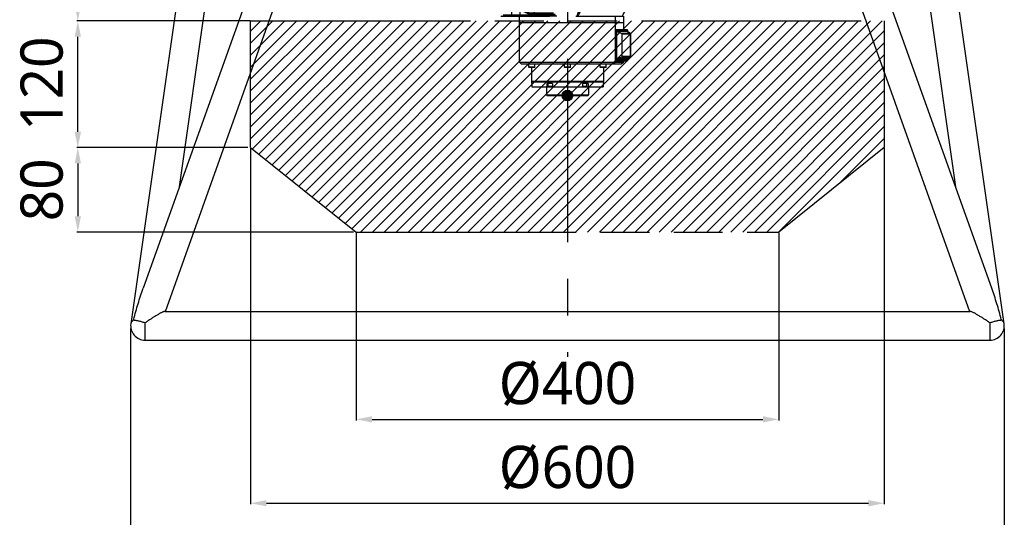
# Model space of a CAD drawing. Header units: millimetres. Extents: x -491 to 2059, y -393 to 795.
# Tile 225 of 256: x 767 to 1140, y -183 to 6. Entities that reach past the tile are written whole.
import ezdxf

# ---------------------------------------------------------------- set-up
doc = ezdxf.new("R2010")
doc.units = ezdxf.units.MM
doc.header["$LTSCALE"] = 462.55
doc.header["$PDMODE"] = 3
doc.header["$PDSIZE"] = 0.3125
doc.linetypes.add('CENTER', pattern=[0.6, 0.375, -0.075, 0.075, -0.075])
doc.linetypes.add('PHANTOM', pattern=[0.8, 0.45, -0.05, 0.1, -0.05, 0.1, -0.05])
doc.layers.get('0').update_dxf_attribs({"linetype": 'CONTINUOUS'})
doc.layers.get('Defpoints').update_dxf_attribs({"linetype": 'CONTINUOUS'})
for name, color, linetype in [('_AT4115_P1P1_1_PBL53', 7, 'CONTINUOUS'), ('_AT4115_P2P2_1_PBL54', 7, 'CONTINUOUS'), ('A2400201_ABL36', 7, 'CONTINUOUS'), ('A2410102_ABL60', 7, 'CONTINUOUS'), ('AT4115-AT541_1_2_ABL52', 7, 'CONTINUOUS'), ('DEFAULT_1', 7, 'CENTER'), ('DEFAULT_3', 7, 'PHANTOM'), ('DR1SM11P1003_PBL3', 7, 'CONTINUOUS'), ('E2030801_ABL49', 7, 'CONTINUOUS'), ('M2410102_PBL61', 7, 'CONTINUOUS'), ('M2420103_PBL40', 7, 'CONTINUOUS'), ('M2420202_PBL48', 7, 'CONTINUOUS'), ('M2420301_PBL64', 7, 'CONTINUOUS'), ('M2440901_PBL37', 7, 'CONTINUOUS'), ('P9140503_BOLT_PBL38', 7, 'CONTINUOUS'), ('P9140503_BOLT_PBL39', 7, 'CONTINUOUS'), ('P9140503_BOLT_PBL41', 7, 'CONTINUOUS'), ('P9140503_BOLT_PBL42', 7, 'CONTINUOUS'), ('P9140503_BOLT_PBL43', 7, 'CONTINUOUS'), ('P9140503_BOLT_PBL66', 7, 'CONTINUOUS'), ('SWITCH_ABL50', 7, 'CONTINUOUS'), ('SWITCH_CASE_ABL51', 7, 'CONTINUOUS'), ('WFM_0608_06_2_PBL320', 7, 'CONTINUOUS'), ('WFM_0608_06_2_PBL335', 7, 'CONTINUOUS')]:
    doc.layers.add(name, color=color, linetype=linetype)
doc.styles.get("Standard").update_dxf_attribs({"font": 'malgun.ttf'})
doc.dimstyles.new('DIMSTYLE_2', dxfattribs={"dimtxt": 40, "dimasz": 15, "dimexe": 1, "dimexo": 0.5, "dimgap": 1, "dimtad": 1, "dimdsep": 46, "dimtxsty": 'Standard', "dimblk": '_FILLED', "dimblk1": '_FILLED', "dimblk2": '_FILLED', "dimcen": 0.09, "dimclrt": 134, "dimazin": 2, "dimtp": 0.8, "dimtm": 0.8, "dimtfac": 1, "dimtofl": 0, "dimtmove": 0, "dimatfit": 3, "dimldrblk": '_FILLED', "dimfxl": 0, "dimtolj": 1, "dimarcsym": 0})
doc.dimstyles.new('DIMSTYLE_3', dxfattribs={"dimtxt": 40, "dimasz": 15, "dimexe": 1, "dimexo": 0.5, "dimgap": 1, "dimtad": 1, "dimdsep": 46, "dimtxsty": 'Standard', "dimblk": '_FILLED', "dimblk1": '_FILLED', "dimblk2": '_FILLED', "dimcen": 0.09, "dimclrt": 134, "dimazin": 2, "dimtp": 0.3, "dimtm": 0.3, "dimtfac": 1, "dimtofl": 0, "dimtmove": 0, "dimatfit": 3, "dimldrblk": '_FILLED', "dimfxl": 0, "dimtolj": 1, "dimarcsym": 0})
doc.dimstyles.new('DIMSTYLE_4', dxfattribs={"dimtxt": 40, "dimasz": 15, "dimexe": 1, "dimexo": 0.5, "dimgap": 1, "dimtad": 1, "dimdsep": 46, "dimtxsty": 'Standard', "dimblk": '_FILLED', "dimblk1": '_FILLED', "dimblk2": '_FILLED', "dimcen": 0.09, "dimclrt": 134, "dimazin": 2, "dimtp": 0.2, "dimtm": 0.2, "dimtfac": 1, "dimtofl": 0, "dimtmove": 0, "dimatfit": 3, "dimldrblk": '_FILLED', "dimfxl": 0, "dimtolj": 1, "dimarcsym": 0})

# ---------------------------------------------------------------- blocks, each defined once
blk = doc.blocks.new('_FILLED')
at = {"color": 0, "linetype": 'ByBlock'}
blk.add_solid([(0, 0), (-1, 0.2), (-1, -0.2)], dxfattribs=at)
blk = doc.blocks.new('*D1208')
at = {"color": 0, "lineweight": -2}
for p, q in [((1237.4, 1374.68), (1024.49, 1374.68)), ((1025.49, 1359.68), (1025.49, 1009.68)), ((1188.59, 994.68), (1024.49, 994.68))]:
    blk.add_line(p, q, dxfattribs=at)
at = {"layer": 'Defpoints', "color": 0}
for p in [(1237.9, 1374.68), (1025.49, 994.68), (1189.09, 994.68)]:
    blk.add_point(p, dxfattribs=at)
at = {"color": 0, "lineweight": -2, "xscale": 15, "yscale": 15, "zscale": 15}
for p, rotation in [((1025.49, 1374.68), 90), ((1025.49, 994.68), 270)]:
    blk.add_blockref('_FILLED', p, dxfattribs=dict(at, rotation=rotation))
at = {"color": 134, "insert": (971.16, 1158.84), "char_height": 40, "width": 67.4074, "attachment_point": 2, "rotation": 90, "line_spacing_factor": 0.9}
blk.add_mtext('\\A1;380', dxfattribs=at)
blk = doc.blocks.new('*D1209')
at = {"color": 0, "lineweight": -2}
for p, q in [((1186.59, 994.68), (1024.49, 994.68)), ((1025.49, 889.68), (1025.49, 979.68)), ((1186.59, 874.68), (1024.49, 874.68))]:
    blk.add_line(p, q, dxfattribs=at)
at = {"layer": 'Defpoints', "color": 0}
for p in [(1025.49, 994.68), (1187.09, 994.68), (1187.09, 874.68)]:
    blk.add_point(p, dxfattribs=at)
at = {"color": 0, "lineweight": -2, "xscale": 15, "yscale": 15, "zscale": 15}
for p, rotation in [((1025.49, 994.68), 90), ((1025.49, 874.68), 270)]:
    blk.add_blockref('_FILLED', p, dxfattribs=dict(at, rotation=rotation))
at = {"color": 134, "insert": (971.16, 935.2), "char_height": 40, "width": 46, "attachment_point": 2, "rotation": 90, "line_spacing_factor": 0.9}
blk.add_mtext('\\A1;120', dxfattribs=at)
blk = doc.blocks.new('*D1210')
at = {"color": 0, "lineweight": -2}
for p, q in [((1189.09, 874.18), (1189.09, 537.08)), ((1789.09, 874.18), (1789.09, 537.08)), ((1204.09, 538.08), (1774.09, 538.08))]:
    blk.add_line(p, q, dxfattribs=at)
at = {"layer": 'Defpoints', "color": 0}
for p in [(1189.09, 874.68), (1789.09, 874.68), (1789.09, 538.08)]:
    blk.add_point(p, dxfattribs=at)
at = {"color": 0, "lineweight": -2, "xscale": 15, "yscale": 15, "zscale": 15, "rotation": 180}
blk.add_blockref('_FILLED', (1189.09, 538.08), dxfattribs=at)
at = {"color": 0, "lineweight": -2, "xscale": 15, "yscale": 15, "zscale": 15}
blk.add_blockref('_FILLED', (1789.09, 538.08), dxfattribs=at)
at = {"color": 134, "insert": (1489.09, 592.42), "char_height": 40, "width": 72.6667, "attachment_point": 2, "line_spacing_factor": 0.9}
blk.add_mtext('\\A1;%%c600', dxfattribs=at)
blk = doc.blocks.new('*D1205')
at = {"color": 0, "lineweight": -2}
for p, q in [((1289.09, 794.18), (1289.09, 616.48)), ((1689.09, 794.18), (1689.09, 616.48)), ((1304.09, 617.48), (1674.09, 617.48))]:
    blk.add_line(p, q, dxfattribs=at)
at = {"layer": 'Defpoints', "color": 0}
for p in [(1289.09, 794.68), (1689.09, 794.68), (1689.09, 617.48)]:
    blk.add_point(p, dxfattribs=at)
at = {"color": 0, "lineweight": -2, "xscale": 15, "yscale": 15, "zscale": 15, "rotation": 180}
blk.add_blockref('_FILLED', (1289.09, 617.48), dxfattribs=at)
at = {"color": 0, "lineweight": -2, "xscale": 15, "yscale": 15, "zscale": 15}
blk.add_blockref('_FILLED', (1689.09, 617.48), dxfattribs=at)
at = {"color": 134, "insert": (1489.09, 671.82), "char_height": 40, "width": 72.6667, "attachment_point": 2, "line_spacing_factor": 0.9}
blk.add_mtext('\\A1;%%c400', dxfattribs=at)
blk = doc.blocks.new('*D1206')
at = {"color": 0, "lineweight": -2}
for p, q in [((1186.59, 874.68), (1024.49, 874.68)), ((1025.49, 859.68), (1025.49, 809.68)), ((1286.59, 794.68), (1024.49, 794.68))]:
    blk.add_line(p, q, dxfattribs=at)
at = {"layer": 'Defpoints', "color": 0}
for p in [(1187.09, 874.68), (1025.49, 794.68), (1287.09, 794.68)]:
    blk.add_point(p, dxfattribs=at)
at = {"color": 0, "lineweight": -2, "xscale": 15, "yscale": 15, "zscale": 15}
for p, rotation in [((1025.49, 874.68), 90), ((1025.49, 794.68), 270)]:
    blk.add_blockref('_FILLED', p, dxfattribs=dict(at, rotation=rotation))
at = {"color": 134, "insert": (971.16, 834.74), "char_height": 40, "width": 30.6667, "attachment_point": 2, "rotation": 90, "line_spacing_factor": 0.9}
blk.add_mtext('\\A1;80', dxfattribs=at)
blk = doc.blocks.new('M2440901_PBL37', base_point=(1489.09, 930.57))
at = {"layer": 'M2440901_PBL37', "color": 7}
for p, q in [((1455.09, 937.07), (1523.09, 937.07)), ((1455.09, 937.07), (1455.09, 935.37)), ((1455.22, 935.37), (1455.09, 935.37)), ((1455.22, 935.37), (1455.22, 932.07)), ((1474.75, 935.37), (1469.56, 935.37)), ((1469.56, 935.37), (1469.56, 932.07)), ((1474.75, 935.37), (1474.75, 932.07)), ((1508.62, 935.37), (1503.42, 935.37)), ((1503.42, 935.37), (1503.42, 932.07)), ((1508.62, 935.37), (1508.62, 932.07)), ((1523.09, 935.37), (1522.96, 935.37)), ((1522.96, 935.37), (1522.96, 932.07)), ((1523.09, 937.07), (1523.09, 935.37)), ((1455.22, 932.07), (1522.96, 932.07)), ((1469.09, 932.07), (1469.09, 924.57)), ((1469.09, 924.57), (1509.09, 924.57)), ((1469.59, 924.07), (1469.09, 924.57)), ((1469.59, 924.07), (1508.59, 924.07)), ((1508.59, 924.07), (1509.09, 924.57)), ((1509.09, 932.07), (1509.09, 924.57))]:
    blk.add_line(p, q, dxfattribs=at)
at = {"layer": 'M2440901_PBL37', "color": 2}
for p, q in [((1470.99, 932.47), (1470.99, 932.07)), ((1507.19, 932.47), (1507.19, 932.07))]:
    blk.add_line(p, q, dxfattribs=at)
blk = doc.blocks.new('P9140503_BOLT_PBL38', base_point=(1505.38, 933.87))
at = {"layer": 'P9140503_BOLT_PBL38', "color": 7}
for p, q in [((1507.34, 932.62), (1503.42, 932.62)), ((1507.09, 932.37), (1503.42, 932.37)), ((1507.34, 932.62), (1507.09, 932.37)), ((1507.34, 932.62), (1507.34, 935.37))]:
    blk.add_line(p, q, dxfattribs=at)
blk = doc.blocks.new('P9140503_BOLT_PBL39', base_point=(1472.8, 933.87))
at = {"layer": 'P9140503_BOLT_PBL39', "color": 7}
for p, q in [((1470.84, 932.62), (1470.84, 935.37)), ((1474.75, 932.62), (1470.84, 932.62)), ((1470.84, 932.62), (1471.09, 932.37)), ((1474.75, 932.37), (1471.09, 932.37))]:
    blk.add_line(p, q, dxfattribs=at)
blk = doc.blocks.new('M2420103_PBL40', base_point=(1489.09, 943.82))
at = {"layer": 'M2420103_PBL40', "color": 7}
for p, q in [((1455.09, 950.57), (1455.09, 937.57)), ((1523.09, 950.57), (1523.09, 937.57)), ((1455.09, 937.57), (1523.09, 937.57)), ((1455.59, 937.07), (1455.09, 937.57)), ((1522.59, 937.07), (1523.09, 937.57))]:
    blk.add_line(p, q, dxfattribs=at)
blk = doc.blocks.new('P9140503_BOLT_PBL41', base_point=(1522.86, 952.07))
at = {"layer": 'P9140503_BOLT_PBL41', "color": 7}
for p, q in [((1520.11, 950.82), (1520.11, 953.57)), ((1525.61, 950.82), (1525.61, 953.57)), ((1525.61, 950.82), (1520.11, 950.82)), ((1520.11, 950.82), (1520.36, 950.57)), ((1525.36, 950.57), (1520.36, 950.57)), ((1525.61, 950.82), (1525.36, 950.57))]:
    blk.add_line(p, q, dxfattribs=at)
blk = doc.blocks.new('P9140503_BOLT_PBL42', base_point=(1489.09, 952.07))
at = {"layer": 'P9140503_BOLT_PBL42', "color": 7}
for p, q in [((1486.34, 950.82), (1486.34, 953.57)), ((1491.84, 950.82), (1491.84, 953.57)), ((1491.84, 950.82), (1486.34, 950.82)), ((1486.34, 950.82), (1486.59, 950.57)), ((1491.59, 950.57), (1486.59, 950.57)), ((1491.84, 950.82), (1491.59, 950.57))]:
    blk.add_line(p, q, dxfattribs=at)
blk = doc.blocks.new('P9140503_BOLT_PBL43', base_point=(1455.31, 952.07))
at = {"layer": 'P9140503_BOLT_PBL43', "color": 7}
for p, q in [((1452.56, 950.82), (1452.56, 953.57)), ((1458.06, 950.82), (1458.06, 953.57)), ((1458.06, 950.82), (1452.56, 950.82)), ((1452.56, 950.82), (1452.81, 950.57)), ((1457.81, 950.57), (1452.81, 950.57)), ((1458.06, 950.82), (1457.81, 950.57))]:
    blk.add_line(p, q, dxfattribs=at)
blk = doc.blocks.new('M2420202_PBL48', base_point=(1492.91, 973.32))
at = {"layer": 'M2420202_PBL48', "color": 7}
for p, q in [((1443.59, 993.07), (1542.24, 993.07)), ((1443.59, 955.57), (1443.59, 993.07)), ((1534.59, 955.57), (1534.59, 993.07)), ((1542.24, 993.07), (1542.24, 986.18)), ((1443.59, 955.57), (1542.11, 955.57)), ((1445.59, 953.57), (1443.59, 955.57)), ((1539.87, 953.57), (1445.59, 953.57)), ((1532.59, 953.57), (1534.59, 955.57)), ((1542.21, 955.28), (1539.87, 953.57)), ((1542.24, 956.97), (1542.24, 955.44))]:
    blk.add_line(p, q, dxfattribs=at)
at = {"layer": 'M2420202_PBL48', "color": 2}
for p, q in [((1542.11, 993.07), (1542.11, 986.18)), ((1542.11, 956.97), (1542.11, 955.57))]:
    blk.add_line(p, q, dxfattribs=at)
at = {"layer": 'M2420202_PBL48', "color": 7}
blk.add_ellipse((1541.24, 954.57), major_axis=(0.966, 0.966), ratio=0.267949, start_param=5.759587, end_param=6.544985, dxfattribs=at)
blk = doc.blocks.new('_AT4115_P1P1_1_PBL53', base_point=(1540.44, 971.57))
at = {"layer": '_AT4115_P1P1_1_PBL53', "color": 7}
for p, q in [((1545.53, 986.18), (1534.59, 986.18)), ((1546.29, 985.92), (1534.59, 985.92)), ((1534.94, 985.92), (1534.94, 957.22)), ((1545.9, 985.16), (1535.33, 985.16)), ((1535.33, 985.16), (1535.33, 957.98)), ((1545.53, 985.92), (1545.53, 986.18)), ((1545.9, 984.27), (1545.9, 985.16)), ((1546.29, 984.07), (1546.29, 985.92)), ((1534.59, 957.22), (1546.29, 957.22)), ((1534.59, 956.97), (1545.53, 956.97)), ((1535.33, 957.98), (1545.9, 957.98)), ((1545.53, 956.97), (1545.53, 957.22)), ((1545.9, 957.98), (1545.9, 958.87)), ((1546.29, 957.22), (1546.29, 959.07))]:
    blk.add_line(p, q, dxfattribs=at)
blk = doc.blocks.new('_AT4115_P2P2_1_PBL54', base_point=(1542.05, 971.57))
at = {"layer": '_AT4115_P2P2_1_PBL54', "color": 7}
for p, q in [((1545.9, 985.16), (1535.33, 985.16)), ((1535.33, 957.98), (1535.33, 985.16)), ((1545.55, 984.46), (1535.68, 984.46)), ((1535.68, 984.46), (1540.44, 982.81)), ((1535.68, 958.69), (1535.68, 984.46)), ((1548.66, 982.81), (1545.55, 984.46)), ((1545.9, 984.27), (1545.9, 985.16)), ((1548.78, 960.56), (1548.78, 982.58)), ((1540.44, 960.34), (1535.68, 958.69)), ((1545.55, 958.69), (1548.66, 960.34)), ((1545.9, 957.98), (1535.33, 957.98)), ((1545.55, 958.69), (1535.68, 958.69)), ((1545.9, 957.98), (1545.9, 958.87))]:
    blk.add_line(p, q, dxfattribs=at)
at = {"layer": '_AT4115_P2P2_1_PBL54', "color": 2}
for p, q in [((1548.66, 982.81), (1540.44, 982.81)), ((1540.44, 982.81), (1540.44, 960.34)), ((1540.97, 982.33), (1548.71, 982.33)), ((1540.97, 960.82), (1540.97, 982.33)), ((1548.71, 982.33), (1548.71, 960.82)), ((1540.44, 960.34), (1548.66, 960.34)), ((1548.71, 960.82), (1540.97, 960.82))]:
    blk.add_line(p, q, dxfattribs=at)
at = {"layer": '_AT4115_P2P2_1_PBL54', "color": 7}
for points, knots in [([(1540.97, 982.33), (1540.94, 982.38), (1540.88, 982.48), (1540.76, 982.61), (1540.61, 982.73), (1540.5, 982.79), (1540.44, 982.81)], [0, 0, 0, 0, 0.224423, 0.468532, 0.73001, 1, 1, 1, 1]), ([(1548.66, 982.81), (1548.68, 982.8), (1548.72, 982.77), (1548.76, 982.71), (1548.78, 982.65), (1548.78, 982.61), (1548.78, 982.58)], [0, 0, 0, 0, 0.258831, 0.50299, 0.747048, 1, 1, 1, 1]), ([(1548.78, 982.58), (1548.78, 982.54), (1548.77, 982.45), (1548.73, 982.37), (1548.71, 982.33)], [0, 0, 0, 0, 0.475866, 1, 1, 1, 1]), ([(1540.44, 960.34), (1540.5, 960.36), (1540.61, 960.42), (1540.76, 960.54), (1540.88, 960.67), (1540.94, 960.77), (1540.97, 960.82)], [0, 0, 0, 0, 0.269995, 0.531473, 0.77558, 1, 1, 1, 1]), ([(1548.78, 960.56), (1548.78, 960.54), (1548.78, 960.5), (1548.76, 960.43), (1548.72, 960.38), (1548.68, 960.35), (1548.66, 960.34)], [0, 0, 0, 0, 0.252955, 0.497014, 0.741169, 1, 1, 1, 1]), ([(1548.71, 960.82), (1548.73, 960.77), (1548.77, 960.69), (1548.78, 960.6), (1548.78, 960.56)], [0, 0, 0, 0, 0.524134, 1, 1, 1, 1])]:
    blk.add_open_spline(points, degree=3, knots=knots, dxfattribs=at)
blk = doc.blocks.new('AT4115-AT541_1_2_ABL52', base_point=(1541.68, 971.57))
at = {"layer": '_AT4115_P1P1_1_PBL53'}
blk.add_blockref('_AT4115_P1P1_1_PBL53', (1540.44, 971.57), dxfattribs=at)
at = {"layer": '_AT4115_P2P2_1_PBL54'}
blk.add_blockref('_AT4115_P2P2_1_PBL54', (1542.05, 971.57), dxfattribs=at)
blk = doc.blocks.new('SWITCH_CASE_ABL51', base_point=(1541.68, 971.57))
at = {"layer": 'AT4115-AT541_1_2_ABL52'}
blk.add_blockref('AT4115-AT541_1_2_ABL52', (1541.68, 971.57), dxfattribs=at)
blk = doc.blocks.new('SWITCH_ABL50', base_point=(1541.68, 971.57))
at = {"layer": 'SWITCH_CASE_ABL51'}
blk.add_blockref('SWITCH_CASE_ABL51', (1541.68, 971.57), dxfattribs=at)
blk = doc.blocks.new('E2030801_ABL49', base_point=(1541.68, 971.57))
at = {"layer": 'SWITCH_ABL50'}
blk.add_blockref('SWITCH_ABL50', (1541.68, 971.57), dxfattribs=at)
blk = doc.blocks.new('M2410102_PBL61', base_point=(1480.5, 1007.07))
at = {"layer": 'M2410102_PBL61', "color": 7}
for p, q in [((1419.52, 1015), (1416.59, 1012.07)), ((1416.59, 1010.26), (1416.59, 1012.07)), ((1420.75, 1012.07), (1416.59, 1012.07)), ((1496.44, 1015.07), (1542.49, 1015.07)), ((1497.58, 1014.07), (1499.83, 1014.07)), ((1500.79, 1014.83), (1499.83, 1014.07)), ((1499.83, 1014.07), (1501.11, 1011.66)), ((1500.92, 1015.07), (1500.79, 1014.83)), ((1500.79, 1014.83), (1502.26, 1012.07)), ((1501.11, 1011.66), (1501.11, 1005.49)), ((1502.26, 1012.07), (1502.16, 1011.93)), ((1502.16, 1011.93), (1502.16, 1005.21)), ((1544.24, 1012.07), (1502.26, 1012.07)), ((1542.78, 1014.83), (1542.49, 1015.07)), ((1544.24, 1012.07), (1542.78, 1014.83)), ((1544.31, 1011.93), (1544.24, 1012.07)), ((1544.31, 1005.21), (1544.31, 1011.93)), ((1544.42, 1005.49), (1544.42, 1011.66)), ((1416.59, 1005.07), (1416.59, 1006.71)), ((1417.86, 1003.8), (1416.59, 1005.07)), ((1416.59, 1005.07), (1417.31, 1005.07)), ((1425.97, 999.07), (1461.19, 999.07)), ((1426.79, 999.43), (1426.9, 999.33)), ((1426.9, 999.33), (1427.09, 999.56)), ((1426.9, 999.33), (1427.09, 999.56)), ((1427.07, 999.07), (1426.9, 999.33)), ((1477.88, 1000.07), (1428.26, 1000.07)), ((1475.91, 1002.07), (1452.28, 1002.07)), ((1453.15, 1001.07), (1477.27, 1001.07)), ((1478.92, 999.07), (1471.99, 999.07)), ((1497, 999.07), (1540.88, 999.07)), ((1498.23, 1000.07), (1498.02, 1000.07)), ((1498.23, 1000.07), (1499.18, 999.33)), ((1499.18, 999.33), (1499.31, 999.07)), ((1502.16, 1005.21), (1502.26, 1005.07)), ((1502.26, 1005.07), (1544.24, 1005.07)), ((1540.88, 999.07), (1541.19, 999.33)), ((1544.24, 1005.07), (1544.31, 1005.21))]:
    blk.add_line(p, q, dxfattribs=at)
at = {"layer": 'M2410102_PBL61', "color": 2}
for p, q in [((1436.37, 999.07), (1436.37, 1003.61)), ((1444.98, 1006.17), (1443.87, 1005.46)), ((1443.87, 1005.46), (1443.87, 1000.07)), ((1444.37, 999.07), (1443.87, 1000.07))]:
    blk.add_line(p, q, dxfattribs=at)
at = {"layer": 'M2410102_PBL61', "color": 7}
for points in [[(1499.83, 1014.07), (1500.47, 1012.87), (1501.11, 1011.66)], [(1500.79, 1014.83), (1501.52, 1013.46), (1502.26, 1012.07)], [(1544.24, 1012.07), (1543.51, 1013.46), (1542.78, 1014.83)]]:
    blk.add_lwpolyline(points, dxfattribs=at)
for centre, radius, start, end in [((1604.43, 618.84), 406.18, 104.58251, 104.73507), ((1468.76, 982.97), 80.91, 20.76446, 20.97189), ((1462.53, 1010.15), 13.05, 218.2395, 224.07473), ((333.69, 1624.93), 1321.59, 331.78318, 332.04923), ((444.12, 1569.83), 1199.42, 331.5986, 331.91002), ((1604.43, 1398.35), 406.22, 255.2653, 255.41784), ((245.82, 1690.88), 1468.41, 331.90379, 332.15752), ((1468.76, 1034.17), 80.91, 339.02726, 339.23467)]:
    blk.add_arc(centre, radius, start, end, dxfattribs=at)
for points, knots in [([(1442.22, 1007.98), (1442.47, 1007.8), (1443.36, 1007.16), (1444.29, 1006.56), (1444.98, 1006.17)], [0, 0, 0, 0, 0.27401, 1, 1, 1, 1]), ([(1442.18, 1006.59), (1442.33, 1006.48), (1442.88, 1006.09), (1443.45, 1005.72), (1443.87, 1005.46)], [0, 0, 0, 0, 0.264418, 1, 1, 1, 1]), ([(1443.87, 1005.46), (1444.67, 1005), (1447.67, 1003.36), (1450.8, 1001.93), (1453.15, 1001.07)], [0, 0, 0, 0, 0.26768, 1, 1, 1, 1]), ([(1444.98, 1006.17), (1445.7, 1005.75), (1448.43, 1004.24), (1451.27, 1002.9), (1453.41, 1002.07)], [0, 0, 0, 0, 0.265942, 1, 1, 1, 1])]:
    blk.add_open_spline(points, degree=3, knots=knots, dxfattribs=at)
blk = doc.blocks.new('WFM_0608_06_2_PBL320', base_point=(1543.83, 1006.48))
at = {"layer": 'WFM_0608_06_2_PBL320', "color": 7}
for centre, radius, start, end in [((1533.49, 1008), 11.11, 349.66018, 354.44232), ((1532.71, 1008.07), 11.9, 354.45918, 0.00472)]:
    blk.add_arc(centre, radius, start, end, dxfattribs=at)
for points, knots in [([(1544.42, 1010.14), (1544.45, 1009.97), (1544.56, 1009.29), (1544.61, 1008.6), (1544.61, 1008.07)], [0, 0, 0, 0, 0.245049, 1, 1, 1, 1]), ([(1544.15, 1004.89), (1544.02, 1004.48), (1543.73, 1003.75), (1543.3, 1003.09), (1543.06, 1002.82)], [0, 0, 0, 0, 0.53892, 1, 1, 1, 1])]:
    blk.add_open_spline(points, degree=3, knots=knots, dxfattribs=at)
blk = doc.blocks.new('WFM_0608_06_2_PBL335', base_point=(1499.02, 1008.33))
at = {"layer": 'WFM_0608_06_2_PBL335', "color": 7}
for points, knots in [([(1497.6, 1014.06), (1497.78, 1014.05), (1498.16, 1013.93), (1498.68, 1013.57), (1499.14, 1013.05), (1499.4, 1012.62), (1499.52, 1012.39)], [0, 0, 0, 0, 0.208126, 0.438497, 0.701277, 1, 1, 1, 1]), ([(1500.44, 1008.07), (1500.44, 1007.5), (1500.36, 1006.4), (1500.02, 1004.85), (1499.47, 1003.55), (1498.95, 1002.85), (1498.65, 1002.59)], [0, 0, 0, 0, 0.289728, 0.561804, 0.80139, 1, 1, 1, 1]), ([(1500.28, 1010.02), (1500.3, 1009.86), (1500.4, 1009.22), (1500.44, 1008.56), (1500.44, 1008.07)], [0, 0, 0, 0, 0.245625, 1, 1, 1, 1])]:
    blk.add_open_spline(points, degree=3, knots=knots, dxfattribs=at)
blk = doc.blocks.new('A2410102_ABL60', base_point=(1480.6, 1007.07))
at = {"layer": 'M2410102_PBL61'}
blk.add_blockref('M2410102_PBL61', (1480.5, 1007.07), dxfattribs=at)
at = {"layer": 'WFM_0608_06_2_PBL320'}
blk.add_blockref('WFM_0608_06_2_PBL320', (1543.83, 1006.48), dxfattribs=at)
at = {"layer": 'WFM_0608_06_2_PBL335'}
blk.add_blockref('WFM_0608_06_2_PBL335', (1499.02, 1008.33), dxfattribs=at)
blk = doc.blocks.new('M2420301_PBL64', base_point=(1492.91, 996.07))
at = {"layer": 'M2420301_PBL64', "color": 7}
for p, q in [((1443.59, 993.07), (1443.59, 999.07)), ((1461.19, 999.07), (1471.99, 999.07)), ((1534.59, 993.07), (1534.59, 999.07)), ((1540.88, 999.07), (1542.24, 999.07)), ((1542.24, 999.07), (1542.24, 993.07)), ((1443.59, 993.07), (1542.24, 993.07))]:
    blk.add_line(p, q, dxfattribs=at)
at = {"layer": 'M2420301_PBL64', "color": 2}
blk.add_line((1542.11, 999.07), (1542.11, 993.07), dxfattribs=at)
blk = doc.blocks.new('P9140503_BOLT_PBL66', base_point=(1454.88, 1003.57))
at = {"layer": 'P9140503_BOLT_PBL66', "color": 7}
for p, q in [((1452.13, 1004.82), (1452.38, 1005.07)), ((1452.13, 1004.82), (1457.63, 1004.82)), ((1452.13, 1004.82), (1452.13, 1002.59)), ((1452.38, 1005.07), (1457.38, 1005.07)), ((1457.63, 1004.82), (1457.38, 1005.07)), ((1457.63, 1004.82), (1457.63, 1002.07))]:
    blk.add_line(p, q, dxfattribs=at)
blk = doc.blocks.new('A2400201_ABL36', base_point=(1482.68, 969.57))
at = {"layer": 'A2410102_ABL60'}
blk.add_blockref('A2410102_ABL60', (1480.6, 1007.07), dxfattribs=at)
at = {"layer": 'E2030801_ABL49'}
blk.add_blockref('E2030801_ABL49', (1541.68, 971.57), dxfattribs=at)
at = {"layer": 'M2420103_PBL40'}
blk.add_blockref('M2420103_PBL40', (1489.09, 943.82), dxfattribs=at)
at = {"layer": 'M2420202_PBL48'}
blk.add_blockref('M2420202_PBL48', (1492.91, 973.32), dxfattribs=at)
at = {"layer": 'M2420301_PBL64'}
blk.add_blockref('M2420301_PBL64', (1492.91, 996.07), dxfattribs=at)
at = {"layer": 'M2440901_PBL37'}
blk.add_blockref('M2440901_PBL37', (1489.09, 930.57), dxfattribs=at)
at = {"layer": 'P9140503_BOLT_PBL38'}
blk.add_blockref('P9140503_BOLT_PBL38', (1505.38, 933.87), dxfattribs=at)
at = {"layer": 'P9140503_BOLT_PBL39'}
blk.add_blockref('P9140503_BOLT_PBL39', (1472.8, 933.87), dxfattribs=at)
at = {"layer": 'P9140503_BOLT_PBL41'}
blk.add_blockref('P9140503_BOLT_PBL41', (1522.86, 952.07), dxfattribs=at)
at = {"layer": 'P9140503_BOLT_PBL42'}
blk.add_blockref('P9140503_BOLT_PBL42', (1489.09, 952.07), dxfattribs=at)
at = {"layer": 'P9140503_BOLT_PBL43'}
blk.add_blockref('P9140503_BOLT_PBL43', (1455.31, 952.07), dxfattribs=at)
at = {"layer": 'P9140503_BOLT_PBL66'}
blk.add_blockref('P9140503_BOLT_PBL66', (1454.88, 1003.57), dxfattribs=at)
blk = doc.blocks.new('*D1211')
at = {"layer": 'Defpoints', "color": 0}
for p in [(1075.49, 704.08), (1902.69, 704.08), (1902.69, 450.68)]:
    blk.add_point(p, dxfattribs=at)
at = {"layer": 'DR1SM11P1003_PBL3', "color": 0, "lineweight": -2}
for p, q in [((1075.49, 703.58), (1075.49, 449.68)), ((1902.69, 703.58), (1902.69, 449.68)), ((1090.49, 450.68), (1887.69, 450.68))]:
    blk.add_line(p, q, dxfattribs=at)
at = {"layer": 'DR1SM11P1003_PBL3', "color": 0, "lineweight": -2, "xscale": 15, "yscale": 15, "zscale": 15, "rotation": 180}
blk.add_blockref('_FILLED', (1075.49, 450.68), dxfattribs=at)
at = {"layer": 'DR1SM11P1003_PBL3', "color": 0, "lineweight": -2, "xscale": 15, "yscale": 15, "zscale": 15}
blk.add_blockref('_FILLED', (1902.69, 450.68), dxfattribs=at)
at = {"layer": 'DR1SM11P1003_PBL3', "color": 134, "insert": (1489.09, 505.01), "char_height": 40, "width": 67.4074, "attachment_point": 2, "line_spacing_factor": 0.9}
blk.add_mtext('\\A1;827.2', dxfattribs=at)
blk = doc.blocks.new('EEEEE')
h = blk.add_hatch()
h.set_pattern_fill('XSEC0002', color=134, scale=8, angle=45, style=0, pattern_type=0)
h.set_pattern_definition([(45, (0, 50.1), (-5.656854, 5.656854), [])])
edge = h.paths.add_edge_path()
edge.add_line((1289.089, 794.682), (1689.089, 794.682))
edge.add_line((1789.089, 874.682), (1689.089, 794.682))
edge.add_line((1789.089, 994.682), (1789.089, 874.682))
edge.add_line((1189.089, 994.682), (1789.089, 994.682))
edge.add_line((1189.089, 874.682), (1189.089, 994.682))
edge.add_line((1189.089, 874.682), (1289.089, 794.682))
at = {"layer": 'DEFAULT_1', "color": 1}
blk.add_line((1489.089, 1513.744), (1489.089, 676.61), dxfattribs=at)
at = {"layer": 'DEFAULT_3', "color": 2}
for p, q in [((1189.089, 874.682), (1189.089, 994.682)), ((1189.089, 994.682), (1789.089, 994.682)), ((1789.089, 994.682), (1789.089, 874.682)), ((1189.089, 874.682), (1289.089, 794.682)), ((1789.089, 874.682), (1689.089, 794.682)), ((1289.089, 794.682), (1689.089, 794.682))]:
    blk.add_line(p, q, dxfattribs=at)
at = {"layer": 'DR1SM11P1003_PBL3', "color": 7}
for p, q in [((1175.019, 1403.756), (1075.626, 708.006)), ((1324.155, 1404.702), (1087.34, 741.62)), ((1890.839, 741.62), (1654.024, 1404.702)), ((1902.553, 708.006), (1803.16, 1403.756)), ((1108.388, 719.682), (1348.715, 1392.6)), ((1121.614, 837.586), (1200.885, 1392.482)), ((1629.463, 1392.6), (1869.791, 719.682)), ((1777.294, 1392.482), (1856.565, 837.586)), ((1107.888, 719.682), (1870.29, 719.682)), ((1089.089, 692.482), (1889.089, 692.482))]:
    blk.add_line(p, q, dxfattribs=at)
at = {"layer": 'DR1SM11P1003_PBL3', "color": 2}
for p, q in [((1089.089, 692.482), (1089.089, 708.753)), ((1889.089, 708.753), (1889.089, 692.482))]:
    blk.add_line(p, q, dxfattribs=at)
for centre, start, end in [((1455.647, 615.428), 165.641959, 165.757733), ((1522.531, 615.428), 14.242267, 14.358041)]:
    blk.add_arc(centre, 389.427, start, end, dxfattribs=at)
at = {"layer": 'DR1SM11P1003_PBL3', "color": 7}
for centre, start, end in [((1089.089, 706.082), 171.869898, 270), ((1889.089, 706.082), 270, 8.130102)]:
    blk.add_arc(centre, 13.6, start, end, dxfattribs=at)
for points, knots in [([(1078.384, 711.998), (1079.669, 717.019), (1081.741, 724.497), (1084.823, 734.345), (1086.478, 739.208), (1087.34, 741.62)], [0, 0, 0, 0, 0.5022556, 0.7517616, 1, 1, 1, 1]), ([(1899.795, 711.998), (1898.51, 717.019), (1896.438, 724.497), (1893.356, 734.345), (1891.7, 739.208), (1890.839, 741.62)], [0, 0, 0, 0, 0.5022556, 0.7517616, 1, 1, 1, 1]), ([(1107.888, 719.682), (1107.803, 719.682), (1107.612, 719.661), (1107.303, 719.589), (1106.945, 719.478), (1106.383, 719.271), (1105.599, 718.932), (1104.583, 718.439), (1103.48, 717.862), (1102.311, 717.217), (1101.091, 716.517), (1099.387, 715.506), (1097.198, 714.154), (1094.529, 712.437), (1091.814, 710.63), (1089.999, 709.386), (1089.089, 708.753)], [0, 0, 0, 0, 0.0117155, 0.026281, 0.043513, 0.0631586, 0.1086406, 0.1608302, 0.2182149, 0.279656, 0.3443046, 0.4115229, 0.5518285, 0.6978067, 0.8476387, 1, 1, 1, 1]), ([(1889.089, 708.753), (1888.179, 709.386), (1886.365, 710.63), (1883.65, 712.437), (1880.98, 714.154), (1878.791, 715.506), (1877.088, 716.517), (1875.868, 717.217), (1874.698, 717.862), (1873.595, 718.439), (1872.58, 718.932), (1871.796, 719.271), (1871.233, 719.478), (1870.875, 719.589), (1870.567, 719.661), (1870.376, 719.682), (1870.29, 719.682)], [0, 0, 0, 0, 0.1523613, 0.3021933, 0.4481715, 0.5884771, 0.6556954, 0.720344, 0.7817851, 0.8391698, 0.8913594, 0.9368414, 0.956487, 0.973719, 0.9882845, 1, 1, 1, 1])]:
    blk.add_open_spline(points, degree=3, knots=knots, dxfattribs=at)
at = {"layer": 'DR1SM11P1003_PBL3', "color": 2}
for points, knots in [([(1078.19, 711.236), (1077.837, 711.032), (1077.194, 710.598), (1076.402, 709.815), (1075.857, 708.949), (1075.671, 708.317), (1075.626, 708.006)], [0, 0, 0, 0, 0.2863468, 0.543729, 0.7782708, 1, 1, 1, 1]), ([(1089.089, 708.753), (1088.024, 709.119), (1085.961, 709.775), (1083.416, 710.446), (1081.531, 710.845), (1080.291, 711.058), (1079.191, 711.192), (1078.505, 711.233), (1078.19, 711.236)], [0, 0, 0, 0, 0.3012362, 0.57898, 0.7036977, 0.8164485, 0.9156395, 1, 1, 1, 1]), ([(1899.989, 711.236), (1899.674, 711.233), (1898.988, 711.192), (1897.888, 711.058), (1896.647, 710.845), (1894.763, 710.446), (1892.218, 709.775), (1890.154, 709.119), (1889.089, 708.753)], [0, 0, 0, 0, 0.0843605, 0.1835514, 0.296303, 0.4210216, 0.6987654, 1, 1, 1, 1]), ([(1902.553, 708.006), (1902.508, 708.317), (1902.321, 708.949), (1901.776, 709.815), (1900.985, 710.598), (1900.341, 711.032), (1899.989, 711.236)], [0, 0, 0, 0, 0.2217292, 0.456271, 0.7136532, 1, 1, 1, 1])]:
    blk.add_open_spline(points, degree=3, knots=knots, dxfattribs=at)
at = {"layer": 'A2400201_ABL36'}
blk.add_blockref('A2400201_ABL36', (1482.685, 969.573), dxfattribs=at)
at = {"color": 134}
for base, p1, p2, angle, dimstyle, picture, middle in [((1025.489, 994.682), (1237.897, 1374.682), (1189.089, 994.682), 270, 'DIMSTYLE_2', '*D1208', (1025.489, 1158.842)), ((1025.489, 994.682), (1187.089, 874.682), (1187.089, 994.682), 90, 'DIMSTYLE_3', '*D1209', (1025.489, 935.204)), ((1025.489, 794.682), (1187.089, 874.682), (1287.089, 794.682), 270, 'DIMSTYLE_3', '*D1206', (1025.489, 834.74))]:
    dim = blk.add_linear_dim(base=base, p1=p1, p2=p2, angle=angle, dimstyle=dimstyle, dxfattribs=at)
    dim.commit()
    dim.dimension.update_dxf_attribs({"geometry": picture, "text_midpoint": middle, "dimtype": 160})
for base, p1, p2, dimstyle, picture, middle in [((1789.089, 538.083), (1189.089, 874.682), (1789.089, 874.682), 'DIMSTYLE_2', '*D1210', (1489.089, 538.083)), ((1689.089, 617.482), (1289.089, 794.682), (1689.089, 794.682), 'DIMSTYLE_4', '*D1205', (1489.089, 617.482))]:
    dim = blk.add_linear_dim(base=base, p1=p1, p2=p2, text='%%c<>', dimstyle=dimstyle, dxfattribs=at)
    dim.commit()
    dim.dimension.update_dxf_attribs({"geometry": picture, "text_midpoint": middle, "dimtype": 160})
at = {"layer": 'DR1SM11P1003_PBL3', "color": 134}
dim = blk.add_linear_dim(base=(1902.689, 450.675), p1=(1075.489, 704.082), p2=(1902.689, 704.082), dimstyle='DIMSTYLE_2', dxfattribs=at)
dim.commit()
dim.dimension.update_dxf_attribs({"geometry": '*D1211', "text_midpoint": (1489.089, 450.675), "dimtype": 160})

msp = doc.modelspace()

# ---------------------------------------------------------------- hatches: boundary and pattern name
h = msp.add_hatch(color=134)
h.dxf.hatch_style = 1
edge = h.paths.add_edge_path()
edge.add_arc((974.8, -22.91), 2, 0, 360)

# ---------------------------------------------------------------- linework, layer by layer
msp.add_circle((974.8, -22.91), 2)

# ---------------------------------------------------------------- block references
at = {"xscale": 0.4, "yscale": 0.4, "zscale": 0.4}
msp.add_blockref('EEEEE', (379.17, -392.53), dxfattribs=at)

doc.saveas('drawing.dxf')
